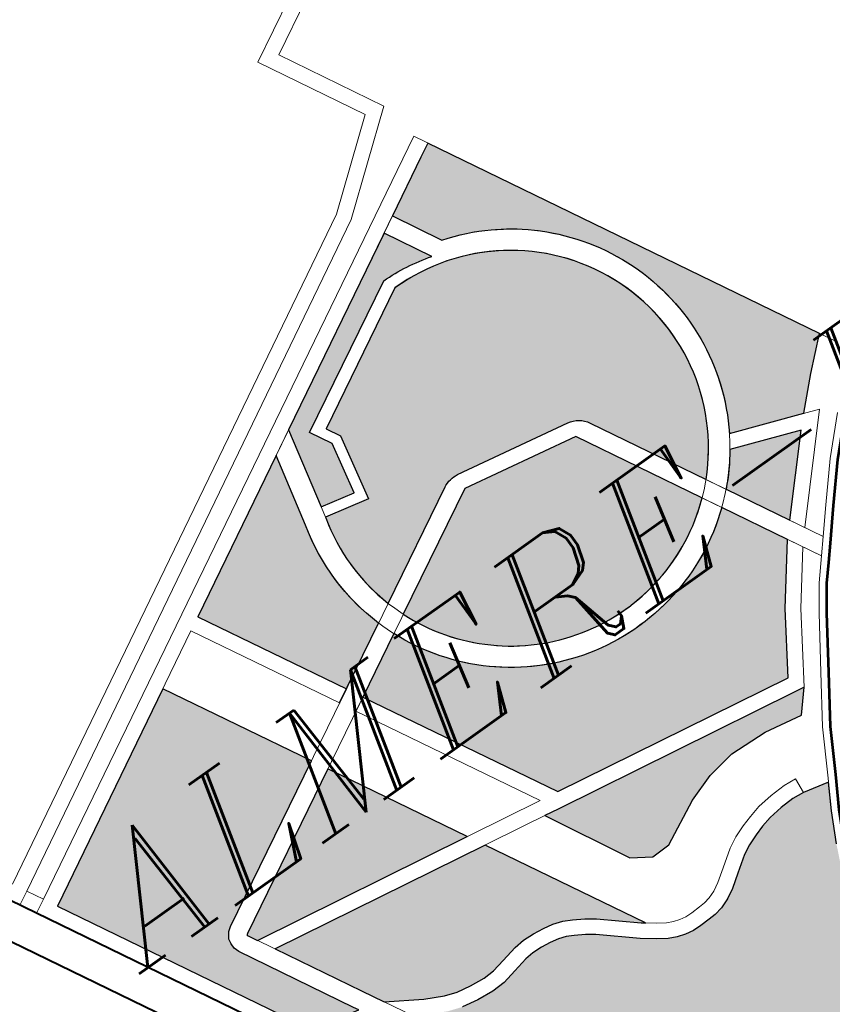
# Model space of a CAD drawing. Header units: metres. Extents: x 148316 to 148653, y 486436 to 486744.
# Tile 28 of 87: x 148540.75 to 148543.87, y 486708.95 to 486712.73. Entities that reach past the tile are written whole.
import ezdxf

# ---------------------------------------------------------------- set-up
doc = ezdxf.new("R2010")
doc.units = ezdxf.units.M
doc.header["$MEASUREMENT"] = 0
for name, color, linetype, lineweight in [('WVB-pen-brm-dik 018', 6, 'Continuous', 13), ('WVB-pen-brm-dik 050', 6, 'Continuous', 53), ('WVB-pen-dik 035', 1, 'Continuous', 40), ('WVB-raster-20%', 254, 'Continuous', 30), ('WVB-raster-60%', 253, 'Continuous', 30), ('WVB-tekst-dik 035', 1, 'Continuous', 40)]:
    doc.layers.add(name, color=color, linetype=linetype, lineweight=lineweight)
doc.styles.add('1 200   cursief   0.18', font='ITALICS.shx', dxfattribs={"height": 0.36})

# ---------------------------------------------------------------- blocks, each defined once
blk = doc.blocks.new('INZET')
at = {"layer": 'WVB-raster-20%', "ltscale": 0.5, "extrusion": (0, 0, -1)}
for points in [[(0.1370055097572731, -0.08241551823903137, 0.4902527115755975), (0.1346626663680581, -0.08863883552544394), (0.1332734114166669, -0.08915103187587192), (0.1327250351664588, -0.0886050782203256), (0.1321392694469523, -0.08807743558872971), (0.1361478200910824, -0.08074180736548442), (0.1364110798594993, -0.08088566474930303), (0.1375102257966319, -0.08148628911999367)], [(0.1383700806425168, -0.08240409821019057, 0.06831519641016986), (0.1373495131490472, -0.0825584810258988), (0.1378353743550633, -0.08166396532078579), (0.1415156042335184, -0.08367501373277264), (0.1418637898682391, -0.08524101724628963), (0.141194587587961, -0.08538980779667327), (0.1409869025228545, -0.084372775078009), (0.1412164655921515, -0.0839501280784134)], [(0.1396994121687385, -0.0863086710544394, 0.1709633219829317), (0.1393713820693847, -0.08625609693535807), (0.1370745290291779, -0.08667341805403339, 0.2265322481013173), (0.1367251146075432, -0.08692566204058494), (0.1355395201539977, -0.08909600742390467, -0.6680157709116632), (0.1382743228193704, -0.08263996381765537), (0.1409156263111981, -0.0840746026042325), (0.1407691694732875, -0.08434424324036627), (0.1410340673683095, -0.08564144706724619), (0.1419095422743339, -0.08544679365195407), (0.1419126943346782, -0.08546097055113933, -0.136670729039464), (0.1418879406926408, -0.08749738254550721)], [(0.1422567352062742, -0.08769769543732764, 0.1420658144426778), (0.1423100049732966, -0.08535548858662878), (0.14199455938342, -0.08393673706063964), (0.1450147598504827, -0.08558711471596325), (0.1434926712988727, -0.08836766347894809), (0.1437557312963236, -0.08851188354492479)], [(0.135603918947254, -0.08970820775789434, 0.5018418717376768), (0.1421363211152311, -0.08803058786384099), (0.1433293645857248, -0.08867859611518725), (0.1413276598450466, -0.09232710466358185), (0.1364631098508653, -0.09310795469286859), (0.1357364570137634, -0.09199255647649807), (0.134931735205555, -0.09093869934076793)], [(0.1348338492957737, -0.0888954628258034, 0.04544727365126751), (0.1353345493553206, -0.08947122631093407), (0.1346818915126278, -0.09066597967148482), (0.133507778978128, -0.08938436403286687)]]:
    blk.add_hatch(color=256, dxfattribs=at).paths.add_polyline_path(points)
at = {"layer": 'WVB-raster-20%', "ltscale": 0.5}
for points in [[(-0.1468692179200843, -0.09352244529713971), (-0.1471657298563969, -0.09345424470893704), (-0.147781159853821, -0.09339056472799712), (-0.1504275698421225, -0.0885449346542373), (-0.1463626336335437, -0.08632365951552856), (-0.1448418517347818, -0.08910181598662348), (-0.1479482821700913, -0.09078909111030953), (-0.1480337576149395, -0.09085014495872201), (-0.1481157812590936, -0.09097318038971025), (-0.1481315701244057, -0.09106791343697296), (-0.1481315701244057, -0.0911686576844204), (-0.1480959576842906, -0.09127549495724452), (-0.1469238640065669, -0.09342312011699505)], [(-0.1417727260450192, -0.08783309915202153, 0.5117137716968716), (-0.1358045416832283, -0.08934095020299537), (-0.1358067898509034, -0.08933683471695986), (-0.1370974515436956, -0.08697416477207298), (-0.1394158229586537, -0.08655293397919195)], [(-0.1432447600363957, -0.09201937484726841), (-0.1476797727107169, -0.09130747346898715), (-0.1477737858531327, -0.09113521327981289), (-0.1477815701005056, -0.09111186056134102), (-0.1477815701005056, -0.09110283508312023), (-0.1477781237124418, -0.09109766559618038), (-0.1477623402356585, -0.09108639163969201), (-0.1446737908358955, -0.08940882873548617)], [(-0.1414210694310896, -0.0953508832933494), (-0.1414851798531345, -0.09530172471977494), (-0.1421401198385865, -0.09474087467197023), (-0.1423215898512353, -0.09461380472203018), (-0.1425264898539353, -0.09449352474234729), (-0.1426962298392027, -0.09440602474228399), (-0.1428814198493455, -0.09434429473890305), (-0.1430750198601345, -0.094302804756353), (-0.1432923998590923, -0.09427562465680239), (-0.1435171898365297, -0.09426644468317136), (-0.1437321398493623, -0.09428514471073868), (-0.1440607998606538, -0.09435526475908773), (-0.1443314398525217, -0.09441210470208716), (-0.1445561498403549, -0.09441985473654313), (-0.1448554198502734, -0.094391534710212), (-0.1451364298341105, -0.09433933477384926), (-0.1453748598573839, -0.09425732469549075), (-0.1457314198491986, -0.094076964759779), (-0.1463828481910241, -0.09368038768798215), (-0.1466169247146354, -0.09325492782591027), (-0.1474980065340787, -0.09164052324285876), (-0.1430624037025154, -0.09235250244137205)], [(-0.1405722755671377, -0.09440333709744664), (-0.1409415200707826, -0.09415794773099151), (-0.1417986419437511, -0.09255535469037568), (-0.1415200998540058, -0.0926000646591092), (-0.1365106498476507, -0.09340415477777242), (-0.1363181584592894, -0.09343505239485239), (-0.1366683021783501, -0.09384368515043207), (-0.1374257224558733, -0.09370420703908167), (-0.1381897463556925, -0.09367324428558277), (-0.1387691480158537, -0.09376497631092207), (-0.1393192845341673, -0.09395885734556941), (-0.1401860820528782, -0.09439031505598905)], [(-0.1391638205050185, -0.1005289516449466), (-0.1396445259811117, -0.1004982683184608), (-0.1398181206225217, -0.1004918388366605), (-0.1396982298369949, -0.09999186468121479), (-0.1402182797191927, -0.09989433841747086), (-0.1404769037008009, -0.0999060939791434), (-0.1408426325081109, -0.09992271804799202), (-0.1408093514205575, -0.1002222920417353), (-0.1411326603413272, -0.1002516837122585), (-0.1412112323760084, -0.1002626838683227), (-0.141246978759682, -0.09996476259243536), (-0.1415524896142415, -0.1000075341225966), (-0.1418640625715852, -0.1000554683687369), (-0.1421774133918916, -0.1001072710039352), (-0.1428028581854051, -0.1002134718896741), (-0.1443168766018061, -0.09743551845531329), (-0.1460923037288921, -0.0942084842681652), (-0.1458773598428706, -0.09433934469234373), (-0.1454918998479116, -0.09453432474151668), (-0.145213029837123, -0.09463023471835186), (-0.1448970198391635, -0.09468893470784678), (-0.1445651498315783, -0.09472033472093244), (-0.1442951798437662, -0.09471102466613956), (-0.1439986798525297, -0.09464876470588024), (-0.1436876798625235, -0.09458240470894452), (-0.1435102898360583, -0.09456698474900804), (-0.1433171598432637, -0.09457486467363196), (-0.143125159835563, -0.09459886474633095), (-0.1429605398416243, -0.09463415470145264), (-0.1428130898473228, -0.09468330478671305), (-0.1426712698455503, -0.09475640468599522), (-0.1424838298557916, -0.09486644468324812), (-0.1423241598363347, -0.09497823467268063), (-0.1416741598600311, -0.09553486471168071), (-0.1414304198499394, -0.09572175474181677), (-0.1412370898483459, -0.09585066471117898), (-0.1410781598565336, -0.09592292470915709), (-0.140919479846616, -0.09597581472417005), (-0.1407527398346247, -0.09600526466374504), (-0.1405844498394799, -0.09600993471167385), (-0.140381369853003, -0.09600551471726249), (-0.1402364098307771, -0.09599615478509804), (-0.1400605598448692, -0.09596196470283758), (-0.1398724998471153, -0.09588961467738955), (-0.1396791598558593, -0.09578347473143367), (-0.1394211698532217, -0.09559979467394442), (-0.1391103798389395, -0.09538427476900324), (-0.1389263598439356, -0.09529029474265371), (-0.1387113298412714, -0.09520913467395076), (-0.1385109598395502, -0.09514369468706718), (-0.1382998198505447, -0.09509190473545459), (-0.1380150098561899, -0.09505996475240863), (-0.1377314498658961, -0.09505186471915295), (-0.1374970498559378, -0.09507242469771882), (-0.1369891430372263, -0.09518841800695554), (-0.1372665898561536, -0.09567216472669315), (-0.13755407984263, -0.0962415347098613), (-0.1379266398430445, -0.0970801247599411), (-0.1382694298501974, -0.09785723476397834), (-0.1384918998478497, -0.09844294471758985), (-0.138822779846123, -0.09940163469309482), (-0.1390738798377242, -0.100178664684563)]]:
    blk.add_hatch(color=256, dxfattribs=at).paths.add_polyline_path(points)
at = {"layer": 'WVB-pen-brm-dik 018', "ltscale": 0.5}
for p, q in [((-0.1379040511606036, -0.07758444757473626), (-0.1336387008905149, -0.07526769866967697)), ((-0.1374972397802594, -0.07770488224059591), (-0.1336486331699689, -0.0756144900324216)), ((-0.1379040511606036, -0.07758444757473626), (-0.1368095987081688, -0.07959943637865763)), ((-0.1374972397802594, -0.07770488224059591), (-0.1364256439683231, -0.07967778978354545)), ((-0.1368095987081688, -0.07959943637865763), (-0.1383668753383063, -0.08083474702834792)), ((-0.1364256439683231, -0.07967778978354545), (-0.1382002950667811, -0.08108553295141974)), ((-0.1383668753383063, -0.08083474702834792), (-0.1508854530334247, -0.0877065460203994)), ((-0.1382002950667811, -0.08108553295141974), (-0.1507416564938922, -0.08796983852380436)), ((-0.1370055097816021, -0.08241551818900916), (-0.1375102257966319, -0.08148628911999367)), ((-0.1373495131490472, -0.0825584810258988), (-0.1378358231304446, -0.08166313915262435)), ((-0.1383700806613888, -0.08240409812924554), (-0.1412164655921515, -0.0839501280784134)), ((-0.1382743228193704, -0.08263996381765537), (-0.1409156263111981, -0.0840746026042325)), ((-0.1419126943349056, -0.08546097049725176), (-0.1415156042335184, -0.08367501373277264)), ((-0.1423100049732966, -0.08535548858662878), (-0.14199455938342, -0.08393673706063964)), ((-0.1412164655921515, -0.0839501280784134), (-0.1409869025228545, -0.084372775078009)), ((-0.1409156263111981, -0.0840746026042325), (-0.1407691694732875, -0.08434424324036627)), ((-0.1409869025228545, -0.084372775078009), (-0.141194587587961, -0.08538980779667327)), ((-0.1407691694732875, -0.08434424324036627), (-0.1410340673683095, -0.08564144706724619)), ((-0.141194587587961, -0.08538980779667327), (-0.1418637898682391, -0.08524101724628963)), ((-0.1410340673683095, -0.08564144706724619), (-0.1419095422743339, -0.08544679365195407)), ((-0.1393713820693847, -0.08625609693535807), (-0.1370745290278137, -0.08667341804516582)), ((-0.1394158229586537, -0.08655293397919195), (-0.1370974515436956, -0.08697416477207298)), ((-0.1507416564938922, -0.08796983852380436), (-0.1510040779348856, -0.08811388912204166)), ((-0.1327250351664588, -0.0886050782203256), (-0.1321392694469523, -0.08807743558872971)), ((-0.1329846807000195, -0.08925748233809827), (-0.1346626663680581, -0.08863883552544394)), ((-0.1332734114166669, -0.08915103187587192), (-0.1327250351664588, -0.0886050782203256)), ((-0.133507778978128, -0.08938436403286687), (-0.1348338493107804, -0.08889546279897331)), ((-0.134529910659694, -0.09094419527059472), (-0.1329846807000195, -0.08925748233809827)), ((-0.1346818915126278, -0.09066597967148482), (-0.133507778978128, -0.08938436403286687)), ((-0.1357364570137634, -0.09199255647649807), (-0.134931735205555, -0.09093869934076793)), ((-0.1354912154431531, -0.0921657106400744), (-0.1347743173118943, -0.09122686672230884)), ((-0.1364631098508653, -0.09310795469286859), (-0.1357364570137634, -0.09199255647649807)), ((-0.1363181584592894, -0.09343505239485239), (-0.1354912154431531, -0.0921657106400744)), ((-0.1409415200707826, -0.09415794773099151), (-0.1417986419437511, -0.09255535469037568)), ((-0.1363181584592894, -0.09343505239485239), (-0.1366683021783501, -0.09384368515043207)), ((-0.1381897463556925, -0.09367324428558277), (-0.1387691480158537, -0.09376497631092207)), ((-0.1374257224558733, -0.09370420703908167), (-0.1381897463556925, -0.09367324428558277)), ((-0.1387691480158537, -0.09376497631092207), (-0.1393192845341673, -0.09395885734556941)), ((-0.1366683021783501, -0.09384368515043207), (-0.1374257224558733, -0.09370420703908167)), ((-0.1393192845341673, -0.09395885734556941), (-0.1401860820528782, -0.09439031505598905)), ((-0.1405722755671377, -0.09440333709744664), (-0.1409415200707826, -0.09415794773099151)), ((-0.1401860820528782, -0.09439031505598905), (-0.1405722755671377, -0.09440333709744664)), ((-0.1374970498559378, -0.09507242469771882), (-0.1369891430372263, -0.09518841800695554))]:
    blk.add_line(p, q, dxfattribs=at)
at = {"layer": 'WVB-pen-brm-dik 018'}
for p, q in [((-0.1505713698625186, -0.08828163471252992), (-0.1362916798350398, -0.08047854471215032)), ((-0.1362916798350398, -0.08047854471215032), (-0.1505713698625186, -0.08828163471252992)), ((-0.1362916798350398, -0.08047854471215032), (-0.1319779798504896, -0.08837259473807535)), ((-0.1319779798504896, -0.08837259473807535), (-0.1362916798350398, -0.08047854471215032)), ((-0.1450147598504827, -0.08558711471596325), (-0.136147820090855, -0.08074180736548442)), ((-0.1364110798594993, -0.08088566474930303), (-0.1450147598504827, -0.08558711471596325)), ((-0.145278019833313, -0.08573097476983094), (-0.1504275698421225, -0.0885449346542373)), ((-0.1504275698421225, -0.0885449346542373), (-0.145278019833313, -0.08573097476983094)), ((-0.145278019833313, -0.08573097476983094), (-0.1437557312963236, -0.08851188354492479)), ((-0.1450147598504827, -0.08558711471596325), (-0.1434926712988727, -0.08836766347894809)), ((-0.1434926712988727, -0.08836766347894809), (-0.1450147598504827, -0.08558711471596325)), ((-0.1479482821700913, -0.09078909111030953), (-0.1396994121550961, -0.08630867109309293)), ((-0.1463626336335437, -0.08632365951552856), (-0.1448418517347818, -0.08910181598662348)), ((-0.1394158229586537, -0.08655293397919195), (-0.1477623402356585, -0.09108639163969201)), ((-0.1370974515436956, -0.08697416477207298), (-0.1345846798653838, -0.09157401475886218)), ((-0.1343421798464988, -0.09128785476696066), (-0.1367251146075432, -0.08692566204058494)), ((-0.1513911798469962, -0.08740643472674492), (-0.1508355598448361, -0.08842379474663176)), ((-0.1473450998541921, -0.09627525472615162), (-0.1520400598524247, -0.08767869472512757)), ((-0.1507416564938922, -0.08796983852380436), (-0.1505713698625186, -0.08828163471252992)), ((-0.1505713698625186, -0.08828163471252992), (-0.1507416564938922, -0.08796983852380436)), ((-0.1508355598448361, -0.08842379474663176), (-0.1505713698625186, -0.08828163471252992)), ((-0.1505713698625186, -0.08828163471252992), (-0.1508355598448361, -0.08842379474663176)), ((-0.1434926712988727, -0.08836766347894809), (-0.1437557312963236, -0.08851188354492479)), ((-0.1437557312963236, -0.08851188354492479), (-0.1434926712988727, -0.08836766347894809)), ((-0.1508355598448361, -0.08842379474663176), (-0.1431547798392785, -0.1024874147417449)), ((-0.1504275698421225, -0.0885449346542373), (-0.147781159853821, -0.09339056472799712)), ((-0.147781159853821, -0.09339056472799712), (-0.1504275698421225, -0.0885449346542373)), ((-0.1435923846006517, -0.08882289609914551), (-0.1433293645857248, -0.08867859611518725)), ((-0.1433293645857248, -0.08867859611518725), (-0.1435923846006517, -0.08882289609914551)), ((-0.1413276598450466, -0.09232710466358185), (-0.1433293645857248, -0.08867859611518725)), ((-0.1433293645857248, -0.08867859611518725), (-0.1413276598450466, -0.09232710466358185)), ((-0.1435929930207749, -0.0888217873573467), (-0.1417029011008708, -0.09226687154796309)), ((-0.1417029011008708, -0.09226687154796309), (-0.1435929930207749, -0.0888217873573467)), ((-0.1435923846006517, -0.08882289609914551), (-0.1435929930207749, -0.0888217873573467)), ((-0.1355267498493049, -0.08911938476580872), (-0.1343421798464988, -0.09128785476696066)), ((-0.1345846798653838, -0.09157401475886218), (-0.1358067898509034, -0.08933683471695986)), ((-0.1446737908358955, -0.08940882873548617), (-0.1432447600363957, -0.09201937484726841)), ((-0.1333665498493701, -0.09014794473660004), (-0.1327376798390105, -0.08951353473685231)), ((-0.1339500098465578, -0.09082503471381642), (-0.1333665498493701, -0.09014794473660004)), ((-0.1480337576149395, -0.09085014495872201), (-0.1479482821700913, -0.09078909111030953)), ((-0.1343421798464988, -0.09128785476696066), (-0.1339500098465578, -0.09082503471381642)), ((-0.1481315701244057, -0.09106791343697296), (-0.1481157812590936, -0.09097318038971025)), ((-0.1481157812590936, -0.09097318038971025), (-0.1480337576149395, -0.09085014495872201)), ((-0.1481315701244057, -0.0911686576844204), (-0.1481315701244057, -0.09106791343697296)), ((-0.1480959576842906, -0.09127549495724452), (-0.1481315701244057, -0.0911686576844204)), ((-0.1477781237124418, -0.09109766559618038), (-0.1477815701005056, -0.09110283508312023)), ((-0.1477815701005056, -0.09110283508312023), (-0.1477815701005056, -0.09111186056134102)), ((-0.1477815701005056, -0.09111186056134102), (-0.1477737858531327, -0.09113521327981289)), ((-0.1477623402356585, -0.09108639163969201), (-0.1477781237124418, -0.09109766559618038)), ((-0.1477737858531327, -0.09113521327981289), (-0.1466169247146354, -0.09325492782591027)), ((-0.1469238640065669, -0.09342312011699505), (-0.1480959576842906, -0.09127549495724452)), ((-0.1417029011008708, -0.09226687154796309), (-0.1476797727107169, -0.09130747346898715)), ((-0.1345846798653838, -0.09157401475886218), (-0.1343421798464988, -0.09128785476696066)), ((-0.1349209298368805, -0.09197083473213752), (-0.1345846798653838, -0.09157401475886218)), ((-0.1474980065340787, -0.09164052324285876), (-0.1365106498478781, -0.09340415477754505)), ((-0.1352613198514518, -0.09244580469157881), (-0.1349209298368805, -0.09197083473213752)), ((-0.1430624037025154, -0.09235250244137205), (-0.141415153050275, -0.09536169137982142)), ((-0.1364631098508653, -0.09310795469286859), (-0.1413276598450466, -0.09232710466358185)), ((-0.1413276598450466, -0.09232710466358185), (-0.1364631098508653, -0.09310795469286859)), ((-0.1358887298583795, -0.09338732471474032), (-0.1352613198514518, -0.09244580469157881)), ((-0.1363181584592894, -0.09343505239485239), (-0.1415200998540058, -0.0926000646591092)), ((-0.1466169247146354, -0.09325492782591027), (-0.1463828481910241, -0.09368038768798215)), ((-0.1364700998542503, -0.09425978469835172), (-0.1358887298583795, -0.09338732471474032)), ((-0.1463828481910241, -0.09368038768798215), (-0.1457314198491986, -0.094076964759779)), ((-0.1457314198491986, -0.094076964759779), (-0.1463828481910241, -0.09368038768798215)), ((-0.1463828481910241, -0.09368038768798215), (-0.1460923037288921, -0.0942084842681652)), ((-0.1457314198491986, -0.094076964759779), (-0.1453748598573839, -0.09425732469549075)), ((-0.1453748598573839, -0.09425732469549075), (-0.1457314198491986, -0.094076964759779)), ((-0.1453748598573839, -0.09425732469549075), (-0.1451364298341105, -0.09433933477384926)), ((-0.1451364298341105, -0.09433933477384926), (-0.1453748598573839, -0.09425732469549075)), ((-0.1451364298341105, -0.09433933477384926), (-0.1448554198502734, -0.094391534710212)), ((-0.1448554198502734, -0.094391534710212), (-0.1451364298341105, -0.09433933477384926)), ((-0.1448554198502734, -0.094391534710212), (-0.1445561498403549, -0.09441985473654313)), ((-0.1445561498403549, -0.09441985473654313), (-0.1448554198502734, -0.094391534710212)), ((-0.1445561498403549, -0.09441985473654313), (-0.1443314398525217, -0.09441210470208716)), ((-0.1443314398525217, -0.09441210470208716), (-0.1445561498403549, -0.09441985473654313)), ((-0.1443314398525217, -0.09441210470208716), (-0.1440607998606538, -0.09435526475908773)), ((-0.1440607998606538, -0.09435526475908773), (-0.1443314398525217, -0.09441210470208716)), ((-0.1440607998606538, -0.09435526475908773), (-0.1437321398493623, -0.09428514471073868)), ((-0.1437321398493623, -0.09428514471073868), (-0.1440607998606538, -0.09435526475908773)), ((-0.1437321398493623, -0.09428514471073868), (-0.1435171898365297, -0.09426644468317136)), ((-0.1435171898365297, -0.09426644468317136), (-0.1437321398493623, -0.09428514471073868)), ((-0.1435171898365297, -0.09426644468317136), (-0.1432923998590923, -0.09427562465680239)), ((-0.1432923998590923, -0.09427562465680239), (-0.1435171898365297, -0.09426644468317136)), ((-0.1432923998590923, -0.09427562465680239), (-0.1430750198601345, -0.094302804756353)), ((-0.1430750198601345, -0.094302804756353), (-0.1432923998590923, -0.09427562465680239)), ((-0.1430750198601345, -0.094302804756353), (-0.1428814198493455, -0.09434429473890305)), ((-0.1428814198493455, -0.09434429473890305), (-0.1430750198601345, -0.094302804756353)), ((-0.1428814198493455, -0.09434429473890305), (-0.1426962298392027, -0.09440602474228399)), ((-0.1426962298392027, -0.09440602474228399), (-0.1428814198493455, -0.09434429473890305)), ((-0.1426962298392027, -0.09440602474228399), (-0.1425264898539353, -0.09449352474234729)), ((-0.1425264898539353, -0.09449352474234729), (-0.1426962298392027, -0.09440602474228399)), ((-0.1369246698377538, -0.09507600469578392), (-0.1364700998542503, -0.09425978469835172)), ((-0.1436876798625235, -0.09458240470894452), (-0.1439986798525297, -0.09464876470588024)), ((-0.1439986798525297, -0.09464876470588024), (-0.1436876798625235, -0.09458240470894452)), ((-0.1435102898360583, -0.09456698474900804), (-0.1436876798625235, -0.09458240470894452)), ((-0.1436876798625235, -0.09458240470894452), (-0.1435102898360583, -0.09456698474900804)), ((-0.1433171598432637, -0.09457486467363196), (-0.1435102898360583, -0.09456698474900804)), ((-0.1435102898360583, -0.09456698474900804), (-0.1433171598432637, -0.09457486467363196)), ((-0.143125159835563, -0.09459886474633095), (-0.1433171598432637, -0.09457486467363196)), ((-0.1433171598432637, -0.09457486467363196), (-0.143125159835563, -0.09459886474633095)), ((-0.1429605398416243, -0.09463415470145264), (-0.143125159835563, -0.09459886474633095)), ((-0.143125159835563, -0.09459886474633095), (-0.1429605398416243, -0.09463415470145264)), ((-0.1425264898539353, -0.09449352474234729), (-0.1423215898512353, -0.09461380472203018)), ((-0.1423215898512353, -0.09461380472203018), (-0.1425264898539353, -0.09449352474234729)), ((-0.1423215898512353, -0.09461380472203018), (-0.1421401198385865, -0.09474087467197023)), ((-0.1421401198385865, -0.09474087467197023), (-0.1423215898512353, -0.09461380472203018)), ((-0.1448970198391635, -0.09468893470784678), (-0.145213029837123, -0.09463023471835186)), ((-0.145213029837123, -0.09463023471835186), (-0.1448970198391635, -0.09468893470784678)), ((-0.1445651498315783, -0.09472033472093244), (-0.1448970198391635, -0.09468893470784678)), ((-0.1448970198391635, -0.09468893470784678), (-0.1445651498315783, -0.09472033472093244)), ((-0.1442951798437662, -0.09471102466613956), (-0.1445651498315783, -0.09472033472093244)), ((-0.1445651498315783, -0.09472033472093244), (-0.1442951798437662, -0.09471102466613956)), ((-0.1439986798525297, -0.09464876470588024), (-0.1442951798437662, -0.09471102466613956)), ((-0.1442951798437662, -0.09471102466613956), (-0.1439986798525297, -0.09464876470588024)), ((-0.1428130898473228, -0.09468330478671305), (-0.1429605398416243, -0.09463415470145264)), ((-0.1429605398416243, -0.09463415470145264), (-0.1428130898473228, -0.09468330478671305)), ((-0.1426712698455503, -0.09475640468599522), (-0.1428130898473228, -0.09468330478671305)), ((-0.1428130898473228, -0.09468330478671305), (-0.1426712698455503, -0.09475640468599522)), ((-0.1424838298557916, -0.09486644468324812), (-0.1426712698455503, -0.09475640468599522)), ((-0.1426712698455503, -0.09475640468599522), (-0.1424838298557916, -0.09486644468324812)), ((-0.1421401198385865, -0.09474087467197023), (-0.1414851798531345, -0.09530172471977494)), ((-0.1414851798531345, -0.09530172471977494), (-0.1421401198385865, -0.09474087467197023)), ((-0.1385933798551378, -0.09485501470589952), (-0.1383524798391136, -0.09479592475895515)), ((-0.1383524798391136, -0.09479592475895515), (-0.1385933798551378, -0.09485501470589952)), ((-0.1383524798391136, -0.09479592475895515), (-0.1380360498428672, -0.09476044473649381)), ((-0.1380360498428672, -0.09476044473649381), (-0.1383524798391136, -0.09479592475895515)), ((-0.1380360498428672, -0.09476044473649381), (-0.1377225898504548, -0.09475148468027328)), ((-0.1377225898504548, -0.09475148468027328), (-0.1380360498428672, -0.09476044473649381)), ((-0.1377225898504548, -0.09475148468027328), (-0.1374708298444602, -0.09477356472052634)), ((-0.1374708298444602, -0.09477356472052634), (-0.1377225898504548, -0.09475148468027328)), ((-0.1374708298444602, -0.09477356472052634), (-0.1374970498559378, -0.09507242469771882)), ((-0.1374970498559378, -0.09507242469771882), (-0.1374708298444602, -0.09477356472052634)), ((-0.1423241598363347, -0.09497823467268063), (-0.1424838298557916, -0.09486644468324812)), ((-0.1424838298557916, -0.09486644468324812), (-0.1423241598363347, -0.09497823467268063)), ((-0.1416741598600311, -0.09553486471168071), (-0.1423241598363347, -0.09497823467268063)), ((-0.1423241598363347, -0.09497823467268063), (-0.1416741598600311, -0.09553486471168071)), ((-0.1390479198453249, -0.09501551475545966), (-0.1388109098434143, -0.09492607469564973)), ((-0.1388109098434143, -0.09492607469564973), (-0.1390479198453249, -0.09501551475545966)), ((-0.1388109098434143, -0.09492607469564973), (-0.1385933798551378, -0.09485501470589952)), ((-0.1385933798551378, -0.09485501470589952), (-0.1388109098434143, -0.09492607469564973)), ((-0.1395936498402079, -0.09535433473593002), (-0.1392647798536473, -0.09512627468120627)), ((-0.1392647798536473, -0.09512627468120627), (-0.1395936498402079, -0.09535433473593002)), ((-0.1392647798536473, -0.09512627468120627), (-0.1390479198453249, -0.09501551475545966)), ((-0.1390479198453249, -0.09501551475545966), (-0.1392647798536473, -0.09512627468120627)), ((-0.1385109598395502, -0.09514369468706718), (-0.1387113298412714, -0.09520913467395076)), ((-0.1387113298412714, -0.09520913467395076), (-0.1385109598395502, -0.09514369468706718)), ((-0.1382998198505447, -0.09509190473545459), (-0.1385109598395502, -0.09514369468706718)), ((-0.1385109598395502, -0.09514369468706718), (-0.1382998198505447, -0.09509190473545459)), ((-0.1380150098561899, -0.09505996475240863), (-0.1382998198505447, -0.09509190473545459)), ((-0.1382998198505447, -0.09509190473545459), (-0.1380150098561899, -0.09505996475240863)), ((-0.1377314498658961, -0.09505186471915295), (-0.1380150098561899, -0.09505996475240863)), ((-0.1380150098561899, -0.09505996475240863), (-0.1377314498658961, -0.09505186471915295)), ((-0.1374970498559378, -0.09507242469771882), (-0.1377314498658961, -0.09505186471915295)), ((-0.1377314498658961, -0.09505186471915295), (-0.1374970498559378, -0.09507242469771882)), ((-0.1372665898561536, -0.09567216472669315), (-0.1369246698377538, -0.09507600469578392)), ((-0.1414851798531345, -0.09530172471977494), (-0.1412557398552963, -0.09547765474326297)), ((-0.1412557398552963, -0.09547765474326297), (-0.1414851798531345, -0.09530172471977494)), ((-0.1398388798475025, -0.09552893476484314), (-0.1395936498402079, -0.09535433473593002)), ((-0.1395936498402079, -0.09535433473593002), (-0.1398388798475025, -0.09552893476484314)), ((-0.1389263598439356, -0.09529029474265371), (-0.1391103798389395, -0.09538427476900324)), ((-0.1391103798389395, -0.09538427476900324), (-0.1389263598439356, -0.09529029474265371)), ((-0.1387113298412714, -0.09520913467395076), (-0.1389263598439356, -0.09529029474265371)), ((-0.1389263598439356, -0.09529029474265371), (-0.1387113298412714, -0.09520913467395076)), ((-0.1414304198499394, -0.09572175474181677), (-0.1416741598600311, -0.09553486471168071)), ((-0.1416741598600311, -0.09553486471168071), (-0.1414304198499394, -0.09572175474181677)), ((-0.1412557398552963, -0.09547765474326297), (-0.1410908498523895, -0.0955876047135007)), ((-0.1410908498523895, -0.0955876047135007), (-0.1412557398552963, -0.09547765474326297)), ((-0.1399991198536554, -0.09561689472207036), (-0.1398388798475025, -0.09552893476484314)), ((-0.1398388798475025, -0.09552893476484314), (-0.1399991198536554, -0.09561689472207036)), ((-0.1391103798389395, -0.09538427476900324), (-0.1394211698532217, -0.09559979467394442)), ((-0.1394211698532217, -0.09559979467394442), (-0.1391103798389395, -0.09538427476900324)), ((-0.1412370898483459, -0.09585066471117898), (-0.1414304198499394, -0.09572175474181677)), ((-0.1414304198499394, -0.09572175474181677), (-0.1412370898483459, -0.09585066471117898)), ((-0.1410908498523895, -0.0955876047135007), (-0.1409683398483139, -0.09564330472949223)), ((-0.1409683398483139, -0.09564330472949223), (-0.1410908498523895, -0.0955876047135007)), ((-0.1409683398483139, -0.09564330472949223), (-0.1408455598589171, -0.0956842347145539)), ((-0.1408455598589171, -0.0956842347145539), (-0.1409683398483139, -0.09564330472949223)), ((-0.1408455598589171, -0.0956842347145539), (-0.1407223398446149, -0.095705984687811)), ((-0.1407223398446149, -0.095705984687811), (-0.1408455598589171, -0.0956842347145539)), ((-0.1407223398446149, -0.095705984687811), (-0.1405835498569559, -0.09570983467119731)), ((-0.1405835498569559, -0.09570983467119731), (-0.1407223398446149, -0.095705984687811)), ((-0.1405835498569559, -0.09570983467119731), (-0.1403943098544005, -0.09570573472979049)), ((-0.1403943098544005, -0.09570573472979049), (-0.1405835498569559, -0.09570983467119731)), ((-0.1403943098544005, -0.09570573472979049), (-0.1402748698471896, -0.09569801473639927)), ((-0.1402748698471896, -0.09569801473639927), (-0.1403943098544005, -0.09570573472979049)), ((-0.1402748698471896, -0.09569801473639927), (-0.1401436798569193, -0.09567250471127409)), ((-0.1401436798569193, -0.09567250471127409), (-0.1402748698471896, -0.09569801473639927)), ((-0.1401436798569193, -0.09567250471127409), (-0.1399991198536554, -0.09561689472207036)), ((-0.1399991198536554, -0.09561689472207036), (-0.1401436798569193, -0.09567250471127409)), ((-0.1394211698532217, -0.09559979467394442), (-0.1396791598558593, -0.09578347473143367)), ((-0.1396791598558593, -0.09578347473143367), (-0.1394211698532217, -0.09559979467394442)), ((-0.13755407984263, -0.0962415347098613), (-0.1372665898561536, -0.09567216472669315)), ((-0.1410781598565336, -0.09592292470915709), (-0.1412370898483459, -0.09585066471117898)), ((-0.1412370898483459, -0.09585066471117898), (-0.1410781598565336, -0.09592292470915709)), ((-0.140919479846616, -0.09597581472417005), (-0.1410781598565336, -0.09592292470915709)), ((-0.1410781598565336, -0.09592292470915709), (-0.140919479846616, -0.09597581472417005)), ((-0.1398724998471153, -0.09588961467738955), (-0.1400605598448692, -0.09596196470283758)), ((-0.1400605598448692, -0.09596196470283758), (-0.1398724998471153, -0.09588961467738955)), ((-0.1396791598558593, -0.09578347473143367), (-0.1398724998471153, -0.09588961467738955)), ((-0.1398724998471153, -0.09588961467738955), (-0.1396791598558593, -0.09578347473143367)), ((-0.1407527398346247, -0.09600526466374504), (-0.140919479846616, -0.09597581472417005)), ((-0.140919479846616, -0.09597581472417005), (-0.1407527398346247, -0.09600526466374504)), ((-0.1405844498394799, -0.09600993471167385), (-0.1407527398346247, -0.09600526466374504)), ((-0.1407527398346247, -0.09600526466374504), (-0.1405844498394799, -0.09600993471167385)), ((-0.140381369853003, -0.09600551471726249), (-0.1405844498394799, -0.09600993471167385)), ((-0.1405844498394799, -0.09600993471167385), (-0.140381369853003, -0.09600551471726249)), ((-0.1402364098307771, -0.09599615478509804), (-0.140381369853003, -0.09600551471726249)), ((-0.140381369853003, -0.09600551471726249), (-0.1402364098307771, -0.09599615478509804)), ((-0.1400605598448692, -0.09596196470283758), (-0.1402364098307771, -0.09599615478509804)), ((-0.1402364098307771, -0.09599615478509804), (-0.1400605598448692, -0.09596196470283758))]:
    blk.add_line(p, q, dxfattribs=at)
at = {"layer": 'WVB-pen-brm-dik 018', "ltscale": 0.5}
for centre, radius, start, end in [((-0.1382448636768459, -0.08643474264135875), 0.004205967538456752, 165.1315473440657, 72.86251403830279), ((-0.1384221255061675, -0.08619863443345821), 0.003794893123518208, 73.58179409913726, 89.21419538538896), ((-0.1382448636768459, -0.08643474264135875), 0.003794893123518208, 165.1315473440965, 90.44478218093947)]:
    blk.add_arc(centre, radius, start, end, dxfattribs=at)
at = {"layer": 'WVB-pen-brm-dik 018', "ltscale": 0.5, "extrusion": (0, 0, -1)}
for centre, radius, start, end in [((0.1394607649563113, -0.08674804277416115), 0.0004999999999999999, 61.49115478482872, 100.2978777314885), ((0.1371639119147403, -0.08716536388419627), 0.0005000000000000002, 100.2978777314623, 151.3535460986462)]:
    blk.add_arc(centre, radius, start, end, dxfattribs=at)
at = {"layer": 'WVB-pen-brm-dik 018', "ltscale": 0.5}
blk.add_point((-0.1437557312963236, -0.08851188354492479), dxfattribs=at)
at = {"layer": 'WVB-pen-brm-dik 050'}
blk.add_line((-0.134544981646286, -0.09175919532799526), (-0.1343024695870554, -0.09147302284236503), dxfattribs=at)
at = {"layer": 'WVB-pen-brm-dik 050', "flags": 128}
for points in [[(-0.1343024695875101, -0.0914730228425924), (-0.1338359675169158, -0.09092248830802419), (-0.1332563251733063, -0.09024982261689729), (-0.1326325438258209, -0.08962053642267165), (-0.1316935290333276, -0.08872172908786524), (-0.130623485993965, -0.08777948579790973), (-0.1302061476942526, -0.0874489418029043), (-0.1290597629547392, -0.08658101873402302), (-0.127214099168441, -0.08516851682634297), (-0.1266860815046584, -0.08477242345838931)], [(-0.1390042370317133, -0.1005105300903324), (-0.1389297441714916, -0.1002204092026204), (-0.1386804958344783, -0.09944917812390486), (-0.1383508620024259, -0.09849405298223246), (-0.138130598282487, -0.0979141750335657), (-0.13778948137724, -0.09714084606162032), (-0.13741851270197, -0.09630582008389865), (-0.1371344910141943, -0.09574333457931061), (-0.1367940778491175, -0.09514981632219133), (-0.1363419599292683, -0.09433798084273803), (-0.1357639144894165, -0.09347050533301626), (-0.1351379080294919, -0.09253109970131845), (-0.1348025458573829, -0.0920631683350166), (-0.134544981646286, -0.09175919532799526)]]:
    blk.add_lwpolyline(points, dxfattribs=at)
at = {"layer": 'WVB-pen-dik 035', "flags": 128}
for points in [[(-0.1508355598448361, -0.08842379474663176), (-0.1513911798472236, -0.08740643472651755)], [(-0.1520400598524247, -0.08767869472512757), (-0.1473450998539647, -0.09627525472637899)], [(-0.1431547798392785, -0.1024874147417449), (-0.1508355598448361, -0.08842379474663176)]]:
    blk.add_lwpolyline(points, dxfattribs=at)
at = {"layer": 'WVB-raster-20%', "ltscale": 0.5, "flags": 128}
for points in [[(-0.1370055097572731, -0.08241551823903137, -0.4902527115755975), (-0.1346626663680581, -0.08863883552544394), (-0.1332734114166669, -0.08915103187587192), (-0.1327250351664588, -0.0886050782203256), (-0.1321392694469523, -0.08807743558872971), (-0.1361478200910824, -0.08074180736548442), (-0.1364110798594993, -0.08088566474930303), (-0.1375102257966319, -0.08148628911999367)], [(-0.1383700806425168, -0.08240409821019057, -0.06831519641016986), (-0.1373495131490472, -0.0825584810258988), (-0.1378353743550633, -0.08166396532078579), (-0.1415156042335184, -0.08367501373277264), (-0.1418637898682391, -0.08524101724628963), (-0.141194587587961, -0.08538980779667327), (-0.1409869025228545, -0.084372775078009), (-0.1412164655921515, -0.0839501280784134)], [(-0.1396994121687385, -0.0863086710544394, -0.1709633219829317), (-0.1393713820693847, -0.08625609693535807), (-0.1370745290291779, -0.08667341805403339, -0.2265322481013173), (-0.1367251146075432, -0.08692566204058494), (-0.1355395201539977, -0.08909600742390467, 0.6680157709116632), (-0.1382743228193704, -0.08263996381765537), (-0.1409156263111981, -0.0840746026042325), (-0.1407691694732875, -0.08434424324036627), (-0.1410340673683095, -0.08564144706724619), (-0.1419095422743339, -0.08544679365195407), (-0.1419126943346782, -0.08546097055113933, 0.136670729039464), (-0.1418879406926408, -0.08749738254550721)], [(-0.1422567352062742, -0.08769769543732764, -0.1420658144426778), (-0.1423100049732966, -0.08535548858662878), (-0.14199455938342, -0.08393673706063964), (-0.1450147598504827, -0.08558711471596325), (-0.1434926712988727, -0.08836766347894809), (-0.1437557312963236, -0.08851188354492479)], [(-0.1417727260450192, -0.08783309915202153, 0.5117137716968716), (-0.1358045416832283, -0.08934095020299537), (-0.1358067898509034, -0.08933683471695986), (-0.1370974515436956, -0.08697416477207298), (-0.1394158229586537, -0.08655293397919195)], [(-0.135603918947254, -0.08970820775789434, -0.5018418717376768), (-0.1421363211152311, -0.08803058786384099), (-0.1433293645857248, -0.08867859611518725), (-0.1413276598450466, -0.09232710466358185), (-0.1364631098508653, -0.09310795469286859), (-0.1357364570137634, -0.09199255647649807), (-0.134931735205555, -0.09093869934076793)], [(-0.1348338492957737, -0.0888954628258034, -0.04544727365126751), (-0.1353345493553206, -0.08947122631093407), (-0.1346818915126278, -0.09066597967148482), (-0.133507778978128, -0.08938436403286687)]]:
    blk.add_lwpolyline(points, format="xyb", close=True, dxfattribs=at)
for points in [[(-0.1504275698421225, -0.0885449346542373), (-0.147781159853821, -0.09339056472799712), (-0.1471657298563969, -0.09345424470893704), (-0.1468692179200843, -0.09352244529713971), (-0.1469238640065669, -0.09342312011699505), (-0.1480959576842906, -0.09127549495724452), (-0.1481315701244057, -0.0911686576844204), (-0.1481315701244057, -0.09106791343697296), (-0.1481157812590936, -0.09097318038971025), (-0.1480337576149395, -0.09085014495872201), (-0.1479482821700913, -0.09078909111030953), (-0.1448418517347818, -0.08910181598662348), (-0.1463626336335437, -0.08632365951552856)], [(-0.1477623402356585, -0.09108639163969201), (-0.1477781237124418, -0.09109766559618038), (-0.1477815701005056, -0.09110283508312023), (-0.1477815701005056, -0.09111186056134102), (-0.1477737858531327, -0.09113521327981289), (-0.1476797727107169, -0.09130747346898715), (-0.1432447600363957, -0.09201937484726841), (-0.1446737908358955, -0.08940882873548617)], [(-0.1430624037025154, -0.09235250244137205), (-0.1474980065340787, -0.09164052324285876), (-0.1466169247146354, -0.09325492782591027), (-0.1463828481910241, -0.09368038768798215), (-0.1457314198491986, -0.094076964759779), (-0.1453748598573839, -0.09425732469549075), (-0.1451364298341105, -0.09433933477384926), (-0.1448554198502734, -0.094391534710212), (-0.1445561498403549, -0.09441985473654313), (-0.1443314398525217, -0.09441210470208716), (-0.1440607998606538, -0.09435526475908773), (-0.1437321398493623, -0.09428514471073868), (-0.1435171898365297, -0.09426644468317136), (-0.1432923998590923, -0.09427562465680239), (-0.1430750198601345, -0.094302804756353), (-0.1428814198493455, -0.09434429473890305), (-0.1426962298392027, -0.09440602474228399), (-0.1425264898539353, -0.09449352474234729), (-0.1423215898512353, -0.09461380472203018), (-0.1421401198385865, -0.09474087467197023), (-0.1414851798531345, -0.09530172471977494), (-0.1414210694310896, -0.0953508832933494)], [(-0.1409415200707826, -0.09415794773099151), (-0.1405722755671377, -0.09440333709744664), (-0.1401860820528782, -0.09439031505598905), (-0.1393192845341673, -0.09395885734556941), (-0.1387691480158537, -0.09376497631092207), (-0.1381897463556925, -0.09367324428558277), (-0.1374257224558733, -0.09370420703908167), (-0.1366683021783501, -0.09384368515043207), (-0.1363181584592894, -0.09343505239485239), (-0.1365106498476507, -0.09340415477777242), (-0.1415200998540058, -0.0926000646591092), (-0.1417986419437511, -0.09255535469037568)]]:
    blk.add_lwpolyline(points, close=True, dxfattribs=at)
blk.add_lwpolyline([(-0.13755407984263, -0.0962415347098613), (-0.1372665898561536, -0.09567216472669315), (-0.1369891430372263, -0.09518841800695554), (-0.1374970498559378, -0.09507242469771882), (-0.1377314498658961, -0.09505186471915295), (-0.1380150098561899, -0.09505996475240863), (-0.1382998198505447, -0.09509190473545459), (-0.1385109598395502, -0.09514369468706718), (-0.1387113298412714, -0.09520913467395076), (-0.1389263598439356, -0.09529029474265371), (-0.1391103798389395, -0.09538427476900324), (-0.1394211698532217, -0.09559979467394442), (-0.1396791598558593, -0.09578347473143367), (-0.1398724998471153, -0.09588961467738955), (-0.1400605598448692, -0.09596196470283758), (-0.1402364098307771, -0.09599615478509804), (-0.140381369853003, -0.09600551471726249), (-0.1405844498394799, -0.09600993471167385), (-0.1407527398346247, -0.09600526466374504), (-0.140919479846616, -0.09597581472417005), (-0.1410781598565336, -0.09592292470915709), (-0.1412370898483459, -0.09585066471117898), (-0.1414304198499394, -0.09572175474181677), (-0.1416741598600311, -0.09553486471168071), (-0.1423241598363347, -0.09497823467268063), (-0.1424838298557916, -0.09486644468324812), (-0.1426712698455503, -0.09475640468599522), (-0.1428130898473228, -0.09468330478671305), (-0.1429605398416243, -0.09463415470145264), (-0.143125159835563, -0.09459886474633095), (-0.1433171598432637, -0.09457486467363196), (-0.1435102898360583, -0.09456698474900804), (-0.1436876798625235, -0.09458240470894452), (-0.1439986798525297, -0.09464876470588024), (-0.1442951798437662, -0.09471102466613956), (-0.1445651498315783, -0.09472033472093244), (-0.1448970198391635, -0.09468893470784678), (-0.145213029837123, -0.09463023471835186)], dxfattribs=at)
at = {"layer": 'WVB-tekst-dik 035', "style": '1 200   cursief   0.18'}
for s, p in [('ALMERE-PAMPUS', (-0.1572822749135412, -0.06788614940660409)), ('ALMERE-POORT', (-0.1496954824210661, -0.09051360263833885))]:
    blk.add_text(s, height=0.002399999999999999, dxfattribs=at).set_placement(p)

msp = doc.modelspace()

# ---------------------------------------------------------------- block references
at = {"layer": 'WVB-raster-60%', "xscale": 200, "yscale": 200, "zscale": 200, "rotation": 35.4407035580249}
msp.add_blockref('INZET', (148555.1360035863, 486741.2041515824), dxfattribs=at)

doc.saveas('drawing.dxf')
